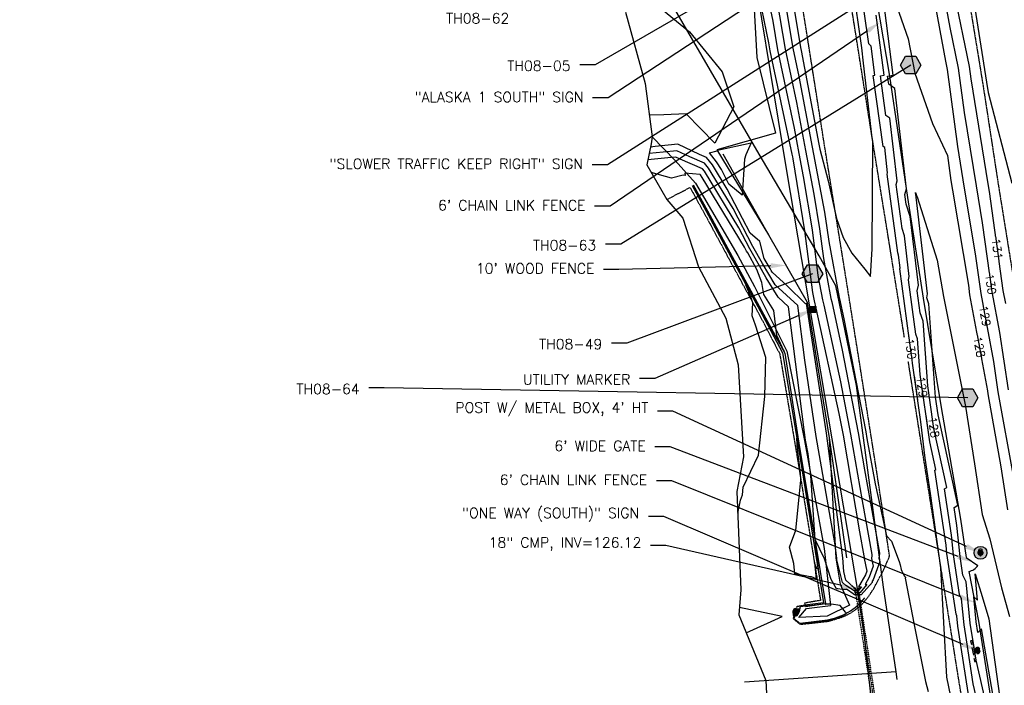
# Model space of a CAD drawing. Header units: feet. Extents: x 351431 to 355879, y 310968 to 329728.
# Tile 161 of 254: x 352658 to 353139, y 323711 to 324036. Entities that reach past the tile are written whole.
import ezdxf
from ezdxf.enums import TextEntityAlignment as Align

# ---------------------------------------------------------------- set-up
doc = ezdxf.new("R2010")
doc.units = ezdxf.units.FT
doc.header["$MEASUREMENT"] = 0
doc.linetypes.add('D10', pattern=[0.15, 0.1, -0.05])
doc.linetypes.add('D25', pattern=[0.375, 0.25, -0.125])
for name, color, linetype in [('ELIF', 153, 'LINKFENCE'), ('ELTCH-EG1', 253, 'Continuous'), ('ELTCN-EG1', 251, 'Continuous'), ('ELTNB-EG1', 55, 'Continuous'), ('ELTT', 3, 'Continuous'), ('ELUDC', 153, 'D10'), ('ELUG', 153, 'EGASRT'), ('ELUTU', 153, 'UT'), ('ELYCB-BACK', 5, 'Continuous'), ('ELYCB-FL', 2, 'Continuous'), ('ELYSP', 1, 'D25'), ('ES-MASK', 155, 'Continuous'), ('ESFS', 153, 'Continuous'), ('ESGH', 1, 'Continuous'), ('ESIO', 4, 'Continuous'), ('ESIP', 41, 'Continuous'), ('ESMask', 155, 'Continuous'), ('ESU_Marker', 13, 'Continuous'), ('ESUD-CMP', 13, 'D10'), ('ETFS', 6, 'Continuous'), ('ETGH', 4, 'Continuous'), ('ETIF', 4, 'Continuous'), ('ETIP', 4, 'Continuous'), ('ETTC', 252, 'Continuous'), ('ETU_Marker', 30, 'Continuous'), ('ETUD', 4, 'Continuous')]:
    doc.layers.add(name, color=color, linetype=linetype)
doc.styles.add('ANNO-TOPO', font='simplex.shx')
doc.styles.add('L140', font='simplex', dxfattribs={"height": 7})
doc.styles.add('L80', font='simplex', dxfattribs={"height": 4})
doc.styles.add('ROMANSM', font='romansm.shx')
doc.linetypes.add('EGASRT', pattern='A,0.15,-0.07,0.15,-0.04,["G",ROMANSM,S=0.08,R=0,X=-0.005,Y=-0.04],-0.12,0.15,-0.07,0.15,-0.04,[")",ROMANSM,S=0.08,R=0,X=-0.09,Y=-0.04],-0.075', length=1.015)
doc.linetypes.add('LINKFENCE', pattern='A,0.25,-0.08,0.25,-0.08,["X",ROMANSM,S=0.08,R=0,X=-0.004,Y=-0.04],-0.12', length=0.78)
doc.linetypes.add('UT', pattern='A,0.25,-0.07,0.07,-0.07,0.07,-0.07,0.25,-0.08,["UT",ROMANSM,S=0.08,R=0,X=-0.04,Y=-0.04],-0.15', length=1.08)

# ---------------------------------------------------------------- blocks, each defined once
blk = doc.blocks.new('PUNK')
at = {"layer": 'ES-MASK'}
h = blk.add_hatch(color=256, dxfattribs=at)
edge = h.paths.add_edge_path()
edge.add_arc((0, 0), 0.0625, 0, 360)
h = blk.add_hatch(color=256, dxfattribs=at)
edge = h.paths.add_edge_path()
edge.add_arc((0, 0), 0.0312, 0, 360)
blk.add_circle((0, 0), 0.0625)
at = {"style": 'L140'}
blk.add_text('?', height=0.0722, dxfattribs=at).set_placement((-0.0007, 0.0019), align=Align.MIDDLE_CENTER)
blk = doc.blocks.new('ESIBLDR')
blk.add_lwpolyline([(-0.0073, 0.0333), (-0.0228, 0.0272), (-0.0302, 0.0057), (-0.0278, -0.0328), (-0.0097, -0.0343), (0.0083, -0.0366), (0.0223, -0.0197), (0.0337, 0.0033), (0.0337, 0.0272), (0.0083, 0.0272)], close=True)
at = {"layer": 'ESMask'}
for points in [[(0.0083, 0.0272), (-0.0073, 0.0333), (-0.0302, 0.0057), (-0.0228, 0.0272)], [(-0.0278, -0.0328), (0.0083, 0.0272), (-0.0302, 0.0057), (0.0083, 0.0272)], [(0.0223, -0.0197), (0.0083, -0.0366), (0.0083, 0.0272), (-0.0278, -0.0328)], [(0.0083, 0.0272), (0.0337, 0.0272), (0.0223, -0.0197), (0.0337, 0.0033)]]:
    blk.add_solid(points, dxfattribs=at)
blk = doc.blocks.new('ESIPUBSIGN')
at = {"layer": 'ESMask'}
h = blk.add_hatch(color=256, dxfattribs=at)
edge = h.paths.add_edge_path()
edge.add_arc((0, 0), 0.03, 90, 450)
for p, q in [((-0.03, 0.1047), (-0.0447, 0.1047)), ((-0.0447, 0.1047), (-0.0447, 0.066)), ((-0.03, 0.1047), (-0.03, 0.066)), ((-0.0447, 0.0381), (-0.0447, -0.0393)), ((-0.03, 0.0381), (-0.03, -0.0393)), ((-0.0447, -0.0672), (-0.0447, -0.1059)), ((-0.03, -0.0672), (-0.03, -0.1059)), ((-0.03, -0.1059), (-0.0447, -0.1059))]:
    blk.add_line(p, q)
for start, end in [(144.23142, 216.35632), (17.97024, 107.04945), (253.53828, 340.78828)]:
    blk.add_arc((0, 0), 0.03, start, end)
blk.add_solid([(-0.0447, -0.1059), (-0.03, -0.1059), (-0.0447, 0.1047), (-0.03, 0.1047)], dxfattribs=at)
blk = doc.blocks.new('ESIPOST')
blk.add_lwpolyline([(0.03, 0.0299), (0.03, -0.03), (-0.03, -0.03), (-0.03, 0.0299), (0.03, 0.0299)])
at = {"layer": 'ESMask'}
blk.add_solid([(-0.03, -0.03), (-0.03, 0.0299), (0.03, -0.03), (0.03, 0.0299)], dxfattribs=at)
blk = doc.blocks.new('TH')
blk.add_hatch(color=256).paths.add_polyline_path([(-0.05, 0.0866), (0.05, 0.0866), (0.1, 0), (0.05, -0.0866), (-0.05, -0.0866), (-0.1, 0)])
for p, q in [((-0.1, 0), (-0.05, 0.0866)), ((-0.05, -0.0866), (-0.1, 0)), ((-0.05, 0.0866), (0.05, 0.0866)), ((0.05, 0.0866), (0.1, 0)), ((0.1, 0), (0.05, -0.0866)), ((0.05, -0.0866), (-0.05, -0.0866))]:
    blk.add_line(p, q)

msp = doc.modelspace()

# ---------------------------------------------------------------- linework, layer by layer
at = {"layer": 'ELIF', "flags": 128}
for points in [[(352941.3, 324891.78), (352950.18, 324845.71), (352958.26, 324795.06), (352965.57, 324745.74), (352974.1, 324688.66), (352981.19, 324641.23), (352989.89, 324588.43), (352998.26, 324538.07), (353006.94, 324481.06), (353014.66, 324433.49), (353023.9, 324379.6), (353033.24, 324317.17), (353041.06, 324268.59), (353049.23, 324218.96), (353053.1, 324195.55), (353060.96, 324147.56), (353068, 324099.21), (353075.08, 324054.84), (353082.96, 324008.61), (353091.74, 323949.44), (353099.39, 323900.21), (353108.11, 323847.93), (353117.6, 323792.39), (353120.34, 323773.57)], [(353001.52, 323970.65), (353023.83, 323931.21), (353042.67, 323898.37), (353053.48, 323832.09), (353061.93, 323773.55)], [(353120.34, 323773.57), (353126.11, 323769.8)], [(353121.75, 323766.82), (353126.41, 323742.52), (353134.12, 323693.94), (353142.12, 323647.61), (353148.29, 323597.01), (353155.65, 323552.65), (353163.82, 323503.51), (353172.46, 323456.09), (353178.9, 323411.27), (353184.56, 323373.24), (353189.69, 323340.55), (353197.46, 323294.82), (353203.99, 323250.92), (353212.34, 323198.68), (353221.4, 323142.51), (353228.75, 323095.67), (353236.44, 323050.03), (353243.6, 323002.4), (353244.07, 322997.81), (353251.52, 322954.62), (353260.63, 322896.99), (353269.28, 322846.31), (353278.07, 322790.46), (353282.13, 322748.45)]]:
    msp.add_lwpolyline(points, dxfattribs=at)
at = {"layer": 'ELIF'}
msp.add_arc((353120.34, 323773.57), 6.9, 281.8134, 326.8134, dxfattribs=at)
at = {"layer": 'ELTCH-EG1', "elevation": 130, "flags": 128}
for points in [[(353008.85, 323795.22), (353010.12, 323801.64), (353011.06, 323804.19), (353011.45, 323807.98), (353018.89, 323823.61), (353021.98, 323852.28), (353022.61, 323871.34), (353017.45, 323887.09), (353015.93, 323891.55), (353016.19, 323897.95), (353015.32, 323900.41), (353012.82, 323906.82), (353016.73, 323899.9), (353021.07, 323892.36), (353024.62, 323885.85), (353031.43, 323874.28), (353027.94, 323881.98), (353026.37, 323894.25), (353021.58, 323902.01), (353020.55, 323907.9), (353018.21, 323914.23), (353013.66, 323922.37), (353013.16, 323923.21), (353012.16, 323925.14), (352991.47, 323959.12), (352990.58, 323960.49), (352990.48, 323960.58), (352990.46, 323960.58), (352982.96, 323961.19), (352983.18, 323960.16), (352982.21, 323960.32), (352976.44, 323958.84), (352966.54, 323961.56)], [(353012.93, 323736.9), (353030.54, 323744.85), (353009.59, 323749.3)], [(353054.21, 323743.28), (353054.65, 323743.4), (353055.26, 323743.58), (353055.7, 323743.71), (353056.18, 323743.86), (353056.68, 323744.03), (353057.21, 323744.21), (353057.7, 323744.39), (353058.23, 323744.6), (353058.44, 323744.68), (353058.97, 323744.91), (353059.53, 323745.17), (353059.67, 323745.23), (353060.24, 323745.51), (353060.34, 323745.55), (353060.91, 323745.85), (353061.52, 323746.19), (353061.54, 323746.2), (353062, 323746.48), (353061.74, 323746.7), (353061.47, 323746.94), (353058.79, 323750.26), (353054.49, 323750.89), (353051.89, 323750.93), (353051.67, 323750.74), (353051.28, 323750.96), (353044.85, 323750.25), (353041.8, 323749.96), (353039.47, 323749.63), (353039.17, 323749.34), (353038.92, 323747.58), (353037.55, 323746.52), (353036.2, 323743.93), (353038.27, 323742.26), (353039.24, 323741.21), (353039.34, 323741.39), (353043.57, 323741.71), (353052.71, 323742.9), (353053.11, 323742.99), (353053.8, 323743.18), (353054.21, 323743.28)]]:
    msp.add_lwpolyline(points, dxfattribs=at)
at = {"layer": 'ELTCN-EG1', "flags": 128}
for points, elevation in [([(352891.99, 324220.86), (352899.71, 324243.75), (352914.61, 324235.78), (352918.56, 324224.63), (352923.71, 324212.92), (352933.32, 324197.61), (352943.73, 324169.99), (352946.55, 324145.83), (352966.1, 324129.11), (352975.6, 324125.66), (352978.83, 324114.42), (352974.05, 324088.04), (352946.52, 324095.6), (352965.24, 324046.83), (352985.26, 324030.32), (353001.16, 324010.71), (353006.93, 323993.58), (352997.58, 323975.89), (352983.62, 323990.2), (352972.68, 323989.73), (352965.6, 323989.65)], 126), ([(353019.5, 324066.37), (353025.89, 324035.39), (353028.22, 324021.42), (353036.41, 323983.17), (353038.73, 323970.85), (353040.84, 323959.57), (353045.1, 323933.62), (353047.99, 323911.3), (353050.22, 323899.47), (353050.87, 323896.89), (353059.04, 323859.39), (353063.96, 323833.88), (353069.55, 323801.33), (353074.25, 323775.17), (353074.36, 323774.63), (353074.19, 323773.2), (353075.04, 323769.38), (353073.08, 323763.97), (353071.06, 323760.53), (353071.93, 323760.48), (353068.39, 323756.45), (353066.17, 323756.45), (353066.12, 323757.05), (353061.56, 323760.04), (353060.06, 323761.44), (353057.24, 323772.51), (353057.18, 323773.32), (353056.2, 323780.81), (353047.07, 323832.65), (353041.57, 323869.99), (353038.19, 323896.72), (353027.11, 323906.82), (353023.94, 323911.96), (353020.98, 323917.25), (353016.17, 323925.41), (353006.51, 323944.06), (352994.51, 323963.77), (352992.58, 323966.12), (352985.35, 323969.22), (352979.01, 323972.23), (352972.41, 323971.53), (352965.51, 323970.92)], 128), ([(353032.14, 324066.99), (353039.53, 324022.66), (353039.87, 324021.07), (353048.49, 323975.45), (353048.96, 323972.94), (353053.05, 323957.5), (353056.99, 323939.18), (353060.37, 323929.83), (353064.55, 323922.21), (353070.96, 323914.45), (353073.66, 323910.89), (353074.56, 323924.33), (353074.74, 323976.96), (353074.54, 323978.59), (353074.07, 323982.78), (353070.21, 324014.94), (353069.45, 324022.45), (353064.96, 324053.2)], 131), ([(353015.77, 324063.83), (353023.81, 324024.85), (353024.45, 324021.01), (353035.25, 323970.54), (353035.48, 323969.31), (353035.69, 323968.2), (353041.45, 323933.15), (353045.35, 323902.98), (353046.12, 323898.89), (353047.01, 323895.35), (353058.21, 323843.97), (353060.26, 323833.29), (353068.37, 323786.15), (353070.45, 323774.52), (353070.63, 323773.66), (353070.56, 323773.09), (353071.9, 323767.04), (353071.23, 323765.19), (353067.81, 323759.37), (353069.28, 323759.29), (353067.63, 323757.41), (353066.59, 323757.4), (353066.5, 323758.45), (353065.3, 323759.24), (353061.69, 323762.61), (353060.61, 323766.85), (353060.15, 323773.47), (353052.16, 323834.42), (353042.37, 323897.65), (353041.95, 323897.55), (353032.96, 323906.3), (353025.66, 323912.95), (353025.13, 323913.81), (353024.64, 323914.69), (353021.71, 323919.67), (353019.58, 323927.97), (353014.83, 323931.99), (353003.68, 323953.53), (352996.5, 323965.32), (352993.6, 323968.85), (352990.06, 323970.37), (352979.49, 323975.39), (352968.5, 323974.21), (352966.13, 323974.01)], 127), ([(353123.38, 324050.32), (353130.38, 324005.62), (353131.18, 324000.64), (353142.73, 323956.36)], 132), ([(353027.97, 324045.92), (353031.99, 324021.83), (353037.56, 323995.8), (353041.98, 323972.38), (353045.99, 323950.94), (353048.75, 323934.1), (353050.63, 323919.61), (353054.32, 323900.05), (353054.73, 323898.42), (353059.87, 323874.81), (353067.65, 323834.47), (353070.73, 323816.52), (353078.04, 323775.82), (353078.09, 323775.6), (353077.82, 323773.32), (353078.17, 323771.72), (353074.94, 323762.76), (353074.31, 323761.69), (353074.58, 323761.67), (353069.16, 323755.49), (353065.75, 323755.49), (353065.74, 323755.64), (353061.94, 323758.14), (353061.83, 323758.09), (353059.84, 323758.05), (353057.77, 323758.36), (353057.11, 323758.37), (353054.38, 323762.94), (353051.14, 323772.96), (353046.62, 323782.47), (353044.52, 323813.67), (353043.15, 323824.19), (353041.97, 323830.89), (353041.43, 323834.59), (353033.65, 323896.05), (353028.56, 323900.69), (353022.74, 323910.11), (353017.32, 323919.81), (353014.66, 323924.31), (353009.34, 323934.6), (352992.51, 323962.22), (352991.55, 323963.39), (352980.64, 323968.08), (352978.53, 323969.08), (352976.33, 323968.85), (352964.89, 323967.84)], 129), ([(353000.85, 323962.99), (352998.49, 323966.87), (352994.95, 323971.18), (352998.69, 323972.24), (352998.86, 323972.45), (353015.3, 323976.11), (353012.8, 323970.14), (353012.13, 323968.17), (353010.95, 323950.47), (353004.52, 323955.91), (353000.85, 323962.99)], 126), ([(353036.17, 323770.72), (353034.13, 323778.72), (353037.17, 323786.98), (353039.71, 323811.18), (353039.42, 323814.9), (353038.06, 323826.57), (353037.61, 323831.94), (353038, 323830.07), (353038.52, 323827.05), (353042.19, 323806.03), (353046.41, 323782.66), (353048.08, 323767.92), (353047.39, 323768.31), (353046.29, 323771.02), (353047.07, 323763.21), (353044.84, 323764.18), (353044.13, 323764.29), (353036.63, 323765.66), (353036.17, 323770.72)], 129), ([(353138.32, 323695.52), (353138.95, 323691.48), (353138.6, 323680.25), (353138.62, 323677.86), (353136.32, 323693.04), (353134.09, 323693.54), (353134.02, 323693.93), (353135.99, 323695.05), (353134.31, 323702.21), (353127.86, 323738.76), (353126.17, 323737.03), (353125.31, 323742.25), (353124.11, 323754.51), (353125.92, 323752.9), (353124.8, 323765.71), (353128.3, 323754.66), (353131.43, 323743.68), (353137.55, 323700.29), (353138.32, 323695.52)], 126)]:
    msp.add_lwpolyline(points, dxfattribs=dict(at, elevation=elevation))
at = {"layer": 'ELTNB-EG1'}
for points in [[(352954, 324039.8, 125.74), (352963.63, 324005.1, 125.62), (352966.95, 323979.08, 126.26), (352966.46, 323975.61, 126.48), (352964.37, 323965.28, 129.83), (352974.22, 323948.44, 130.6), (352982.02, 323939.33, 130.59), (352989.57, 323915.47, 130.68), (353003.04, 323890.54, 130.43), (353008.95, 323867.74, 130.49), (353011.59, 323822.79, 130.34), (353008.44, 323805.91, 130.1), (353010.25, 323757.79, 129.65), (353009.3, 323745.66, 130.15)], [(353009.3, 323745.66, 130.15), (353022.61, 323713.57, 129.6), (353023.95, 323684.86, 129.8), (353027.86, 323671.1, 129.49), (353028.82, 323628.84, 129.47), (353030.95, 323591.12, 129.28), (353024.53, 323567.34, 129.51), (353026.66, 323549.9, 129.67), (353034.11, 323511.97, 129.29), (353035.38, 323457.42, 128.43), (353038.9, 323408.42, 128.28), (353040.9, 323358.82, 128.63)]]:
    msp.add_polyline3d(points, dxfattribs=at)
at = {"layer": 'ELTT', "flags": 128}
for points in [[(352848.72, 324270.86), (352892.21, 324272.87), (352934.4, 324273.61), (352962.77, 324273.67), (352973.33, 324267.79), (352982, 324258.68), (352987.58, 324245.28), (352988.55, 324210.74), (352996.32, 324151.93), (353005.25, 324113.67), (353015.58, 324064.96), (353018.1, 324017.73), (353027.24, 323980.84), (352998.62, 323972.61), (353023.83, 323931.21), (353042.67, 323898.37), (353053.48, 323832.09), (353056.76, 323773.3), (353058.9, 323760.61), (353063.38, 323750.3), (353052.53, 323745.06), (353038.62, 323744.33), (353042.35, 323748.69), (353054.2, 323750.22)], [(352966.95, 323979.08), (352978.29, 323967.51), (352988.17, 323956.4), (353008.84, 323921.05), (353017.02, 323905.98), (353032.73, 323874.37), (353041.41, 323830.69), (353051.03, 323778.06), (353054.2, 323750.22)]]:
    msp.add_lwpolyline(points, dxfattribs=at)
at = {"layer": 'ELUDC', "flags": 128}
msp.add_lwpolyline([(353066.96, 323758.25), (353078.09, 323685.61)], dxfattribs=at)
at = {"layer": 'ELUG', "flags": 128}
for points in [[(353086.62, 323714.13), (353086.19, 323717.84), (353080.09, 323759.17), (353066.85, 323857.67), (353056.76, 323906.2), (353048.66, 323920.88), (353019.35, 323970.51), (352967.6, 324059.43), (352851.42, 324268.18), (352847.22, 324298.43), (352849.04, 324340.51), (352848.94, 324360.48), (352845.5, 324397.6), (352845.43, 324419.72), (352845.55, 324466.02), (352848.88, 324535.25), (352853.83, 324597.28), (352862.88, 324695.33), (352868.24, 324754.62)], [(353086.19, 323717.84), (353012.08, 323712.72)]]:
    msp.add_lwpolyline(points, dxfattribs=at)
at = {"layer": 'ELUTU', "flags": 128}
msp.add_lwpolyline([(352889.15, 324947.6), (352878.75, 324932.24), (352877.32, 324911.98), (352885.36, 324863.78), (352897.52, 324811.71), (352915.44, 324730.71), (352925.17, 324676.25), (352943.22, 324561.59), (352961.67, 324436.3), (352965.64, 324385.94), (352961.43, 324365.18), (352966.7, 324314.53), (352970.55, 324283.81), (353004.14, 324135.66), (353032.68, 323962.48), (353069.64, 323744.04), (353074.05, 323703.89), (353092.23, 323609.76), (353115.05, 323465.3), (353132.01, 323339.25), (353160.03, 323197.98), (353177.98, 323046.1), (353186.63, 322985.98), (353196.49, 322940.38), (353214.97, 322837.71), (353238.13, 322636.08), (353246.3, 322501.37), (353261.93, 322372.8), (353268.94, 322323.5), (353268.01, 322240.28), (353260.78, 322151.44), (353250.33, 322052.46), (353240.43, 322003.38), (353238.13, 321995.02), (353234.25, 321985.81), (353226.34, 321980.02), (353205.82, 321930.21), (353185.2, 321878.62), (353164.6, 321822.32), (353152.68, 321784.92), (353150.21, 321773.73), (353151.37, 321754.74), (353152.17, 321732.48), (353147.39, 321694.92), (353148, 321676.48), (353153.73, 321581.85), (353159.04, 321553.16), (353171.21, 321514.47), (353210.7, 321410.63), (353239.57, 321314.47), (353271.27, 321230.86), (353278.83, 321140.25), (353281.61, 321001.73), (353282.4, 320859.24), (353283.08, 320796.83), (353279.85, 320790.34), (353275.88, 320789.61)], dxfattribs=at)
at = {"layer": 'ELYCB-BACK', "flags": 128}
msp.add_lwpolyline([(352987.07, 323955.64), (352994.08, 323942.82), (353006.1, 323920.62), (353021.36, 323892.45), (353031.89, 323873.45), (353039.03, 323827.3), (353046.43, 323782.66), (353051.63, 323751.01), (353041.95, 323749.61)], dxfattribs=at)
msp.add_lwpolyline([(353039.29, 323741.58), (353052.68, 323743.23, 0.184183), (353070.91, 323753.97)], format="xyb", dxfattribs=at)
at = {"layer": 'ELYCB-FL', "flags": 128}
msp.add_lwpolyline([(352986.5, 323955.17), (352993.36, 323942.67), (353005.49, 323920.45), (353020.67, 323892.23), (353030.69, 323873.54), (353038.43, 323827), (353045.68, 323782.53), (353050.78, 323751.57), (353041.65, 323750.33)], dxfattribs=at)
at = {"layer": 'ELYSP', "flags": 128}
for points in [[(352984.21, 324894.24), (352992.52, 324843.71), (353000.45, 324794.7), (353008.54, 324745.37), (353016.78, 324695.86), (353024.83, 324646.53), (353032.83, 324597.26), (353040.9, 324547.4), (353048.98, 324498.35), (353057.05, 324449.37), (353065.11, 324399.81), (353073.08, 324350.47), (353080.87, 324301.15), (353088.82, 324251.58), (353096.66, 324202.37), (353104.52, 324153.36), (353112.56, 324104.05), (353120.32, 324054.79), (353128.53, 324004.88), (353136.12, 323955.53), (353144.11, 323906.01), (353151.85, 323856.49), (353159.79, 323807.19), (353167.71, 323757.88), (353175.4, 323708.71), (353183.41, 323659.29), (353191.43, 323609.73), (353199.33, 323560.72), (353207.21, 323511.65), (353215.3, 323461.83), (353223.03, 323412.47), (353231.18, 323363.28), (353239.08, 323313.56), (353246.97, 323264.24), (353254.78, 323214.9), (353262.77, 323165.39), (353270.77, 323116.16), (353278.65, 323066.75), (353286.53, 323017.6), (353287.39, 323010.17), (353286.96, 322964.83), (353289.74, 322915.05), (353293.09, 322865.36), (353294.22, 322815.85), (353295.51, 322766.33), (353297.43, 322717), (353299.01, 322667.59), (353300.37, 322618.43), (353301.75, 322569.21), (353303.58, 322520.04), (353304.54, 322470.94), (353305.74, 322422.17), (353305.56, 322388.55), (353305.06, 322388.54), (353299.28, 322387.59), (353297.35, 322389.85), (353294.18, 322443.37), (353290.91, 322495.83), (353287.45, 322546.86), (353282.98, 322598.95), (353278.21, 322649.69), (353273.37, 322699.14), (353267.41, 322750.32), (353261.16, 322800.27), (353254.24, 322851.15), (353246.93, 322901.67), (353239.23, 322951.31), (353231.45, 323000.74), (353223.11, 323052.85), (353214.76, 323104.49), (353206.63, 323155.75), (353198.47, 323206.33), (353191.34, 323255.07), (353187.17, 323283.02), (353190.78, 323284.64), (353185.17, 323304.72), (353180.19, 323320.31), (353174.53, 323355.44), (353166.34, 323406.76), (353158.17, 323457.72), (353149.84, 323509.21), (353141.34, 323562.21), (353133.19, 323613.4), (353124.76, 323665.19), (353116.29, 323717.16), (353108.1, 323768.67), (353099.98, 323819.82), (353091.82, 323871.3), (353083.14, 323925.24), (353074.41, 323979.03), (353066.06, 324031.83), (353057.75, 324083.35), (353049.19, 324136.92), (353040.61, 324189.48), (353031.78, 324241.31), (353024.64, 324289.83), (353016.5, 324341.11), (353008.44, 324391.52), (353000.27, 324442.06), (352991.66, 324494.86), (352983.32, 324545.65), (352974.72, 324598.45), (352966.55, 324649.57), (352957.79, 324704.09), (352948.99, 324759.74), (352940.87, 324812.43), (352935.12, 324849.1), (352934.31, 324859.22), (352933.8, 324871.86), (352932.07, 324889.05), (352925.95, 324916.75), (352922.15, 324940.49), (352916.03, 324979.33), (352909.12, 325019.99), (352901.28, 325070), (352892.97, 325122.86), (352884.56, 325175.29), (352876.23, 325226.6), (352868.01, 325279.24), (352858.95, 325330.37), (352846.81, 325400.48), (352838.11, 325454.47), (352829.09, 325509.39), (352820.44, 325561.85), (352812.42, 325613.94), (352805.56, 325665.83), (352800.29, 325713.74), (352797.31, 325761.29), (352791.48, 325854.23), (352786.83, 325905.82), (352780.9, 325959.93), (352778.48, 325980.88), (352777.45, 325991.16), (352777.56, 325995.61), (352778.61, 325998.74), (352780.86, 325999.62), (352784.24, 325998.78), (352797.22, 325949.41), (352806.48, 325899.94), (352815.96, 325850.93), (352824.47, 325801.87), (352832.78, 325752.64), (352841.47, 325703.34), (352850, 325653.98), (352858.54, 325604.91), (352867.2, 325555.64), (352876.16, 325506.56), (352885.42, 325456.49), (352893.87, 325407.59), (352902.48, 325358.35), (352913.41, 325309.51), (352921.77, 325259.53), (352930.62, 325210.85), (352939.01, 325161.57), (352947.12, 325112.25), (352950.73, 325092.7), (352956.24, 325063.14), (352962.32, 325026.93), (352967.87, 324988.97), (352974.51, 324950.14), (352984.21, 324894.24)], [(352974.22, 323948.44), (352985.5, 323954.28), (352992.19, 323942.17), (353004.25, 323919.91), (353019.53, 323891.83), (353029.31, 323873.1), (353037.33, 323825.69), (353044.48, 323782.16), (353049.26, 323752.73), (353041.44, 323751.38), (353041.65, 323750.33), (353037.66, 323749.65), (353035.83, 323743.87), (353039.22, 323741.07)]]:
    msp.add_lwpolyline(points, dxfattribs=at)
msp.add_lwpolyline([(353039.29, 323741.58), (353039.44, 323741.02), (353052.74, 323742.49), (353054.41, 323742.92), (353056.15, 323743.41), (353058.21, 323744.06), (353059.28, 323744.43), (353060.35, 323744.83), (353061.39, 323745.25), (353062.36, 323745.7), (353063.23, 323746.16), (353064.78, 323747.09), (353066.19, 323748.04), (353067.48, 323749.03), (353068.69, 323750.1), (353069.87, 323751.27), (353071.03, 323752.57), (353071.61, 323753.28), (353072.37, 323754.24), (353073.07, 323755.18), (353073.71, 323756.11), (353074.89, 323757.95), (353075.95, 323759.8), (353079.14, 323765.81), (353079.93, 323767.36), (353080.74, 323769.09), (353082.17, 323772.38), (353082.99, 323774.36), (353076.6, 323816.33), (353068.46, 323867.77), (353059.94, 323921.02), (353051.09, 323975.52), (353042.84, 324027.77), (353034.53, 324079.67), (353025.99, 324133.23), (353017.39, 324186.02), (353009.09, 324237.1), (353006.16, 324254.74, 0.147359), (352979.31, 324285.54), (352980.25, 324287.04), (352978.99, 324288.17), (352977.63, 324289.34), (352975.97, 324290.67), (352974.17, 324292.01), (352973.26, 324292.63), (352972.37, 324293.19), (352971.51, 324293.66), (352969.89, 324294.43), (352968.33, 324295.05), (352966.8, 324295.56), (352965.24, 324295.98), (352963.63, 324296.34), (352961.03, 324296.84), (352959.8, 324297.05), (352957.09, 324297.39), (352954.26, 324297.67), (352951.58, 324297.87), (352947.21, 324298.11), (352896.41, 324297.96), (352845.8, 324297.63), (352744.52, 324297.22), (352728.46, 324297.16), (352720.08, 324297.03), (352686.5, 324297.02), (352682.18, 324297.03), (352635.88, 324297.14), (352606.08, 324297.63), (352602.53, 324297.69), (352591.84, 324298.01), (352584.99, 324298.25), (352580.18, 324298.5), (352550.38, 324300.12), (352543.08, 324300.56), (352535.37, 324301.08), (352531.28, 324301.39), (352523.23, 324302.01), (352515.71, 324302.63), (352508.49, 324303.26), (352501.34, 324303.94), (352494.01, 324304.68), (352482.18, 324305.97), (352471.13, 324307.3), (352459.05, 324308.83), (352447.1, 324310.41), (352422.86, 324313.73), (352372.67, 324321.75), (352331.34, 324328.3), (352327.74, 324328.98), (352309.07, 324331.92), (352305.84, 324332.49), (352276.88, 324337.22), (352223.79, 324345.92), (352222.28, 324346.02), (352218.78, 324346.19), (352216.76, 324346.24), (352214.82, 324346.24), (352213.94, 324346.22), (352212.21, 324346.12), (352211.41, 324346.03), (352210.63, 324345.89), (352209.85, 324345.69), (352209.04, 324345.4), (352208.63, 324345.23), (352207.07, 324344.47), (352205.64, 324343.7), (352204.31, 324342.89), (352203.01, 324342.05), (352199.58, 324339.72), (352199.16, 324339.42), (352198.44, 324338.8), (352197.27, 324337.57), (352195.45, 324335.7), (352192.01, 324332.37), (352190.39, 324330.71), (352189.6, 324329.84), (352188.84, 324328.92), (352188.09, 324327.96), (352187.36, 324326.92), (352186.65, 324325.8), (352185.81, 324324.31), (352184.98, 324322.67), (352184.17, 324320.93), (352183.39, 324319.12), (352182.66, 324317.31), (352181.35, 324313.84), (352180.33, 324310.9), (352179.42, 324308.09), (352176.89, 324272.34, 0.447129), (352200.26, 324258.88), (352202.04, 324261.44, -0.324568), (352211.28, 324271.74), (352235.1, 324295.62), (352235.1, 324296.21), (352286.07, 324292.14), (352327.42, 324289.28), (352328.58, 324288.29), (352336.97, 324251.32)], format="xyb", dxfattribs=at)
at = {"layer": 'ESUD-CMP', "flags": 128}
for points in [[(353064.43, 323759.88), (353066.21, 323758.13)], [(353068.88, 323760.56), (353067.7, 323758.36)]]:
    msp.add_lwpolyline(points, dxfattribs=at)
msp.add_lwpolyline([(353078.84, 323685.72), (353077.35, 323685.49), (353066.21, 323758.13), (353067.7, 323758.36)], close=True, dxfattribs=at)
at = {"layer": 'ETFS', "linetype": 'ByBlock', "lineweight": -2}
for p, q in [((352945.42, 323997.99), (352937.92, 323997.99)), ((352945.19, 323965.36), (352937.69, 323965.36)), ((352972.65, 323793.6), (352965.15, 323793.6))]:
    msp.add_line(p, q, dxfattribs=at)
for points in [[(353159.28, 324101.62), (352945.19, 323965.36)], [(353090.1, 324092.87), (352945.42, 323997.99)], [(353118.88, 323731.22), (352972.65, 323793.6)]]:
    msp.add_lwpolyline(points, dxfattribs=at)
at = {"layer": 'ETFS'}
msp.add_solid([(353119.37, 323732.37), (353125.78, 323728.28), (353118.39, 323730.07)], dxfattribs=at)
at = {"layer": 'ETGH', "linetype": 'ByBlock', "lineweight": -2}
for p, q in [((352939.09, 324014.18), (352931.59, 324014.18)), ((352951.63, 323926.56), (352944.13, 323926.56)), ((352954.61, 323878.31), (352947.11, 323878.31)), ((352836.06, 323856.42), (352828.56, 323856.42))]:
    msp.add_line(p, q, dxfattribs=at)
for points in [[(353115.54, 324116.04), (352939.09, 324014.18)], [(353093.33, 324014.05), (352951.63, 323926.56)], [(353045.35, 323912.15), (352954.61, 323878.31)]]:
    msp.add_lwpolyline(points, dxfattribs=at)
at = {"layer": 'ETIF', "linetype": 'ByBlock', "lineweight": -2}
for p, q in [((352946.39, 323945.13), (352938.89, 323945.13)), ((352950.73, 323914.31), (352943.23, 323914.31)), ((352975.82, 323827.67), (352968.32, 323827.67)), ((352976.53, 323811.12), (352969.03, 323811.12))]:
    msp.add_line(p, q, dxfattribs=at)
for points in [[(353072.26, 324030.78), (352946.39, 323945.13)], [(353024.91, 323916.09), (352950.73, 323914.31)], [(353116.52, 323774.15), (352975.82, 323827.67)], [(353117.71, 323754.39), (352976.53, 323811.12)]]:
    msp.add_lwpolyline(points, dxfattribs=at)
at = {"layer": 'ETIF'}
for points in [[(353071.56, 324031.82), (353078.46, 324035), (353072.97, 324029.75)], [(353024.88, 323917.34), (353032.41, 323916.27), (353024.94, 323914.84)], [(353116.96, 323775.32), (353123.53, 323771.49), (353116.07, 323772.98)], [(353118.18, 323755.55), (353124.67, 323751.59), (353117.25, 323753.23)]]:
    msp.add_solid(points, dxfattribs=at)
at = {"layer": 'ETIP', "linetype": 'ByBlock', "lineweight": -2}
msp.add_line((352977.15, 323845.05), (352969.65, 323845.05), dxfattribs=at)
at = {"layer": 'ETIP'}
msp.add_solid([(353121.12, 323780.21), (353127.41, 323775.94), (353120.07, 323777.93)], dxfattribs=at)
at = {"layer": 'ETU_Marker', "linetype": 'ByBlock', "lineweight": -2}
msp.add_line((352968.34, 323861.06), (352960.84, 323861.06), dxfattribs=at)
msp.add_lwpolyline([(353038.63, 323891.75), (352968.34, 323861.06)], dxfattribs=at)
at = {"layer": 'ETU_Marker'}
msp.add_solid([(353038.13, 323892.9), (353045.51, 323894.75), (353039.13, 323890.61)], dxfattribs=at)
at = {"layer": 'ETUD', "linetype": 'ByBlock', "lineweight": -2}
msp.add_line((352973.71, 323779.52), (352966.21, 323779.52), dxfattribs=at)
msp.add_lwpolyline([(353059.64, 323759.92), (352973.71, 323779.52)], dxfattribs=at)
at = {"layer": 'ETUD'}
msp.add_solid([(353059.92, 323761.13), (353066.96, 323758.25), (353059.37, 323758.7)], dxfattribs=at)

# ---------------------------------------------------------------- block references
at = {"layer": 'ESFS', "xscale": 49.99999999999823, "yscale": 49.99999999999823, "zscale": 49.99999999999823, "rotation": 10.8856533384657}
msp.add_blockref('ESIPUBSIGN', (353125.78, 323728.28), dxfattribs=at)
at = {"layer": 'ESGH', "xscale": 50, "yscale": 50, "zscale": 50}
for p in [(353093.33, 324014.05), (353045.35, 323912.15), (353121.16, 323851.59)]:
    msp.add_blockref('TH', p, dxfattribs=at)
at = {"layer": 'ESIO', "xscale": 50, "yscale": 50, "zscale": 50}
msp.add_blockref('ESIBLDR', (353037.29, 323747.05), dxfattribs=at)
at = {"layer": 'ESIP', "xscale": 50, "yscale": 50, "zscale": 50}
msp.add_blockref('PUNK', (353127.41, 323775.94), dxfattribs=at)
at = {"layer": 'ESU_Marker', "xscale": 50, "yscale": 50, "zscale": 50}
msp.add_blockref('ESIPOST', (353045.51, 323894.75), dxfattribs=at)

# ---------------------------------------------------------------- texts
at = {"layer": 'ETFS', "char_height": 5, "attachment_point": 3, "style": 'ANNO-TOPO'}
for s, insert in [('"ALASKA 1 SOUTH" SIGN', (352933.42, 324000.94)), ('"SLOWER TRAFFIC KEEP RIGHT" SIGN', (352933.19, 323968.32)), ('"ONE WAY (SOUTH)" SIGN', (352960.65, 323797.88))]:
    msp.add_mtext(s, dxfattribs=dict(at, insert=insert))
at = {"layer": 'ETGH', "char_height": 5, "attachment_point": 3, "style": 'ANNO-TOPO'}
for s, insert in [('TH08-62', (352897.17, 324039.36)), ('TH08-05', (352927.09, 324016.18)), ('TH08-63', (352939.63, 323928.56)), ('TH08-49', (352942.61, 323880.31)), ('TH08-64', (352824.06, 323858.42))]:
    msp.add_mtext(s, dxfattribs=dict(at, insert=insert))
at = {"layer": 'ETIF', "char_height": 5, "attachment_point": 3, "style": 'ANNO-TOPO'}
for s, insert in [("6' CHAIN LINK FENCE", (352934.39, 323948.09)), ("10' WOOD FENCE", (352938.73, 323917.27)), ("6' WIDE GATE", (352963.82, 323830.62)), ("6' CHAIN LINK FENCE", (352964.53, 323814.08))]:
    msp.add_mtext(s, dxfattribs=dict(at, insert=insert))
at = {"layer": 'ETIP', "insert": (352965.15, 323849.33), "char_height": 5, "attachment_point": 3, "style": 'ANNO-TOPO'}
msp.add_mtext("POST W/ METAL BOX, 4' HT", dxfattribs=at)
at = {"layer": 'ETU_Marker', "insert": (352956.34, 323863.06), "char_height": 5, "attachment_point": 3, "style": 'ANNO-TOPO'}
msp.add_mtext('UTILITY MARKER', dxfattribs=at)
at = {"layer": 'ETUD', "insert": (352961.71, 323783.45), "char_height": 5, "attachment_point": 3, "style": 'ANNO-TOPO'}
msp.add_mtext('18" CMP, INV=126.12', dxfattribs=at)

# ---------------------------------------------------------------- next in the draw order: texts
at = {"layer": 'ETTC', "char_height": 4, "attachment_point": 5, "style": 'L80', "bg_fill": 3, "box_fill_scale": 1.2, "bg_fill_color": 256}
for s, insert, rotation, bg_fill_transparency in [('{131}', (353135.56, 323924.25, 131), 277.9234, 252), ('{130}', (353132.43, 323907.12, 130), 277.9234, 257), ('{129}', (353129.58, 323891.54, 129), 280.4462, 262), ('{130}', (353093.32, 323875.5, 130), 277.7148, 272), ('{128}', (353126.82, 323876.44, 128), 280.4462, 267), ('{129}', (353098.78, 323856.91, 129), 278.144, 277), ('{128}', (353104.57, 323837.21, 128), 278.144, 282)]:
    msp.add_mtext(s, dxfattribs=dict(at, insert=insert, rotation=rotation, bg_fill_transparency=bg_fill_transparency))

# ---------------------------------------------------------------- next in the draw order: linework, layer by layer
at = {"layer": 'ELTCH-EG1', "elevation": 130, "flags": 128}
for points in [[(353030.05, 324056.45), (353035.76, 324022.24), (353038.71, 324008.43), (353045.24, 323973.92), (353051.13, 323942.31), (353052.4, 323934.58), (353053.26, 323927.92), (353058.42, 323900.63), (353058.59, 323899.96), (353060.71, 323890.24), (353071.34, 323835.06), (353071.92, 323831.7), (353075.88, 323809.62), (353078.5, 323797.73), (353081.48, 323784.24), (353083.96, 323781.59), (353087.68, 323771.68), (353088.12, 323769.99), (353088.72, 323767.85), (353089, 323766.96), (353089.25, 323766.29), (353090.36, 323764.6), (353090.59, 323764.27), (353090.71, 323763.97), (353090.73, 323763.82), (353090.71, 323763.67), (353090.65, 323763.51), (353095.08, 323740.78), (353100.6, 323713.05), (353101.87, 323708.18)], [(353107.61, 324058.85), (353112.44, 324032.42), (353116.55, 324012.59), (353119.47, 323990.84), (353125.26, 323955.01), (353128.26, 323937.09), (353132.97, 323903.26), (353136.62, 323883.43), (353140.86, 323855.46)], [(353115.09, 323695.5), (353110.94, 323715.17), (353108.1, 323768.67), (353102.93, 323804.91), (353100.45, 323822.19), (353098.26, 323839.85), (353094.16, 323868.51), (353093.93, 323871.76), (353093.77, 323872.18), (353088.03, 323914.61), (353088.14, 323915.1), (353087.41, 323921.25), (353087.05, 323922.36), (353081.83, 323960.78), (353082.02, 323961.49), (353080.6, 323973.77), (353079.84, 323974.28), (353074.96, 324008.91), (353075.82, 324009.05), (353074, 324023.22), (353072.82, 324024.47), (353068.54, 324053.78)]]:
    msp.add_lwpolyline(points, dxfattribs=at)
at = {"layer": 'ELTCN-EG1', "flags": 128}
for points, elevation in [([(353082.6, 324004.67), (353082.04, 324008.65), (353084.74, 324009.1), (353079.02, 324053.74), (353077.64, 324055.19), (353077.16, 324067.75), (353080.54, 324060.51), (353081.99, 324055.77), (353092.08, 324026.83), (353095.39, 324010.1), (353103.96, 323985.46), (353111.31, 323969.9), (353112.94, 323957.74), (353113.72, 323952.93), (353121.47, 323906.57), (353122.12, 323901.9), (353130.76, 323855.08), (353131, 323853.5), (353137.41, 323817.84), (353140.64, 323796.95)], 128), ([(353102.56, 324058.43), (353110.33, 324015.88), (353111.15, 324011.91), (353116.21, 323974.29), (353119.49, 323953.97), (353124.87, 323921.83), (353127.54, 323902.58), (353133.69, 323869.25), (353135.93, 323854.48), (353143.46, 323812.6)], 129), ([(353114.55, 324048.95), (353121.95, 324013.26), (353122.74, 324007.39), (353131.03, 323956.05), (353131.65, 323952.36), (353138.39, 323903.94), (353139.56, 323897.6)], 131), ([(353122.47, 323700.35), (353116.9, 323737.09), (353116.41, 323740.08), (353115.91, 323745.19), (353115.52, 323746.04), (353110.99, 323775.63), (353110.58, 323779.68), (353105.05, 323816.24), (353105.56, 323816.56), (353102.63, 323830.04), (353097.92, 323862.96), (353096.7, 323880.36), (353095.86, 323882.6), (353092.25, 323909.25), (353092.63, 323910.83), (353090.26, 323930.68), (353089.1, 323934.24), (353086.17, 323955.81), (353086.66, 323957.59), (353083.11, 323988.19), (353081.22, 323989.48), (353078.5, 324008.78), (353080.28, 324009.07), (353076.51, 324038.48)], 129), ([(353128.08, 323693.89), (353123.85, 323711.94), (353120.58, 323733.44), (353119.37, 323740.8), (353118.14, 323753.45), (353117.18, 323755.53), (353114.21, 323774.92), (353113.25, 323784.51), (353109.82, 323807.17), (353110.92, 323807.84), (353104.65, 323836.64), (353101.68, 323857.41), (353099.47, 323888.95), (353097.95, 323893.02), (353096.48, 323903.9), (353097.12, 323906.57), (353093.11, 323940.1), (353091.16, 323946.12), (353090.52, 323950.84), (353091.29, 323953.69), (353085.62, 324002.62), (353082.6, 324004.67)], 128), ([(353132.03, 323694.47), (353125.22, 323723.53), (353124.27, 323729.78), (353122.34, 323741.53), (353120.37, 323761.7), (353118.84, 323765.03), (353117.44, 323774.21), (353115.92, 323789.34), (353114.59, 323798.1), (353116.27, 323799.13), (353106.67, 323843.24), (353105.44, 323851.87), (353102.24, 323897.55), (353101.16, 323900.44), (353101.6, 323902.3), (353095.96, 323949.52), (353095.91, 323949.7), (353095.93, 323949.79), (353095.7, 323951.8), (353096.18, 323950.41), (353096.47, 323949.79), (353106.29, 323918.84), (353109.3, 323901.06), (353120.15, 323847.44), (353124.49, 323819.43), (353128.3, 323794.72), (353131.96, 323782.77), (353137.67, 323758.79), (353141.64, 323744.86)], 127)]:
    msp.add_lwpolyline(points, dxfattribs=dict(at, elevation=elevation))
at = {"layer": 'ETGH', "linetype": 'ByBlock', "lineweight": -2}
msp.add_lwpolyline([(353121.16, 323851.59), (352836.06, 323856.42)], dxfattribs=at)
at = {"layer": 'ETIP', "linetype": 'ByBlock', "lineweight": -2}
msp.add_lwpolyline([(353120.6, 323779.07), (352977.15, 323845.05)], dxfattribs=at)

doc.saveas('drawing.dxf')
